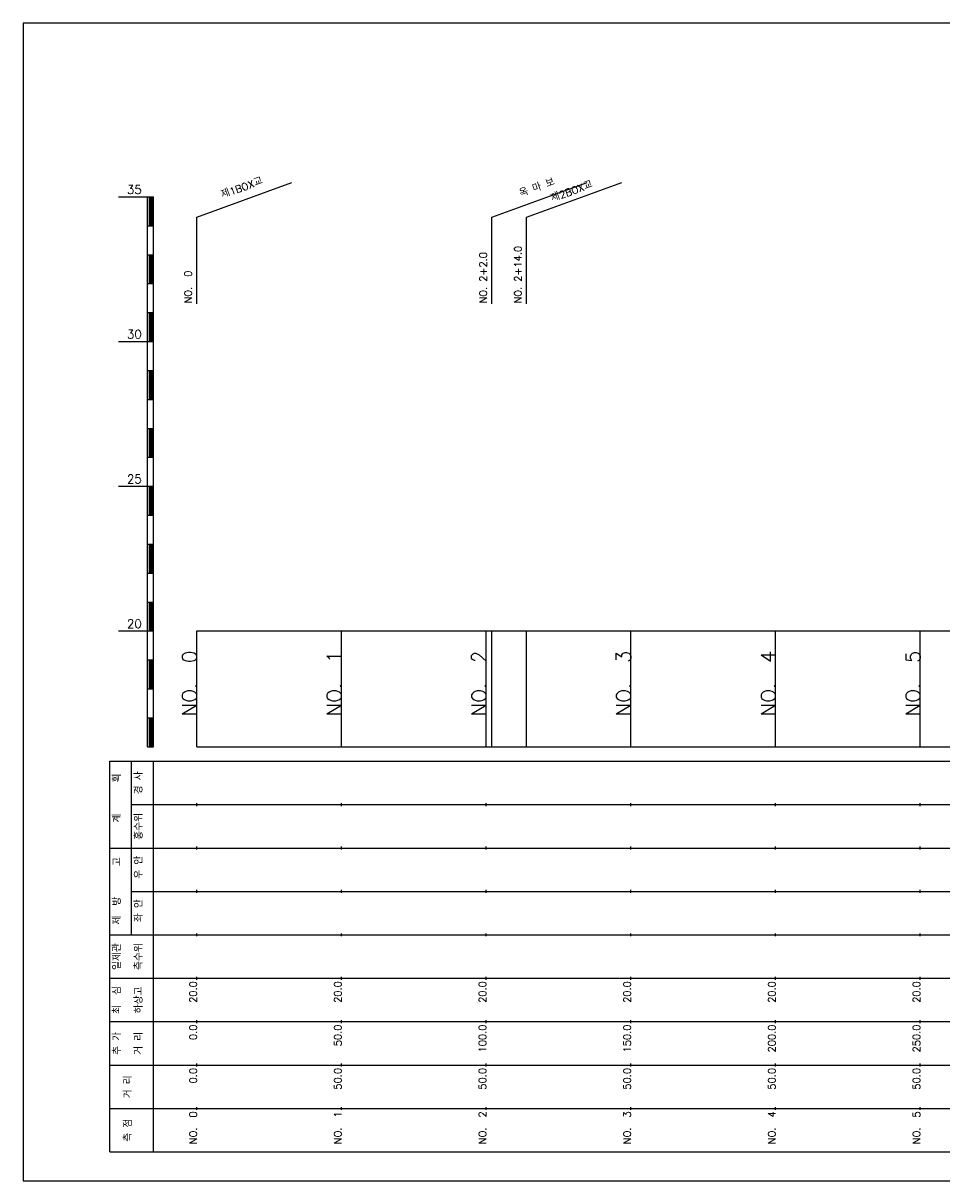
# Model space of a CAD drawing. Extents: x -504 to 685, y -2 to 2900.
# Tile 2 of 12: x 50 to 367, y 42 to 442. Entities that reach past the tile are written whole.
import ezdxf
from ezdxf.enums import TextEntityAlignment as Align

# ---------------------------------------------------------------- set-up
doc = ezdxf.new("R2010")
doc.units = 0
doc.header["$LTSCALE"] = 5
for name, color, linetype in [('BOX', 5, 'CONTINUOUS'), ('DT1', 3, 'CONTINUOUS'), ('LT1', 4, 'CONTINUOUS'), ('ST1', 7, 'CONTINUOUS')]:
    doc.layers.add(name, color=color, linetype=linetype)
doc.styles.add('GHS', font='ROMANS.shx', dxfattribs={"bigfont": 'GHS.shx'})

msp = doc.modelspace()

# ---------------------------------------------------------------- linework, layer by layer
at = {"layer": 'BOX'}
msp.add_lwpolyline([(50, 42), (650, 42), (650, 442), (50, 442), (50, 42)], dxfattribs=at)
at = {"layer": 'LT1', "linetype": 'CONTINUOUS'}
for p, q in [((110, 375), (142.89, 386.97)), ((212, 375), (244.89, 386.97)), ((224, 375), (256.89, 386.97)), ((110, 345), (110, 375)), ((212, 345), (212, 375)), ((224, 345), (224, 375))]:
    msp.add_line(p, q, dxfattribs=at)
at = {"layer": 'LT1'}
for p, q in [((83, 382), (93, 382)), ((93, 192), (93, 382)), ((93, 382), (95, 382)), ((93.5, 381.8), (93.5, 372.2)), ((94, 381.8), (94, 372.2)), ((94.5, 381.8), (94.5, 372.2)), ((95, 192), (95, 382)), ((93, 372), (95, 372)), ((93, 362), (95, 362)), ((93.5, 361.8), (93.5, 352.2)), ((94, 361.8), (94, 352.2)), ((94.5, 361.8), (94.5, 352.2)), ((93, 352), (95, 352)), ((93, 342), (95, 342)), ((93.5, 341.8), (93.5, 332.2)), ((94, 341.8), (94, 332.2)), ((94.5, 341.8), (94.5, 332.2)), ((83, 332), (93, 332)), ((93, 332), (95, 332)), ((93, 322), (95, 322)), ((93.5, 321.8), (93.5, 312.2)), ((94, 321.8), (94, 312.2)), ((94.5, 321.8), (94.5, 312.2)), ((93, 312), (95, 312)), ((93, 302), (95, 302)), ((93.5, 301.8), (93.5, 292.2)), ((94, 301.8), (94, 292.2)), ((94.5, 301.8), (94.5, 292.2)), ((93, 292), (95, 292)), ((83, 282), (93, 282)), ((93, 282), (95, 282)), ((93.5, 281.8), (93.5, 272.2)), ((94, 281.8), (94, 272.2)), ((94.5, 281.8), (94.5, 272.2)), ((93, 272), (95, 272)), ((93, 262), (95, 262)), ((93.5, 261.8), (93.5, 252.2)), ((94, 261.8), (94, 252.2)), ((94.5, 261.8), (94.5, 252.2)), ((93, 252), (95, 252)), ((93, 242), (95, 242)), ((93.5, 241.8), (93.5, 232.2)), ((94, 241.8), (94, 232.2)), ((94.5, 241.8), (94.5, 232.2)), ((83, 232), (93, 232)), ((93, 232), (95, 232)), ((110, 192), (110, 232)), ((160, 192), (160, 232)), ((210, 192), (210, 232)), ((212, 192), (212, 232)), ((224, 192), (224, 232)), ((260, 192), (260, 232)), ((310, 192), (310, 232)), ((360, 192), (360, 232)), ((110, 225.69), (110, 226.69)), ((160, 225.69), (160, 226.69)), ((210, 225.69), (210, 226.69)), ((260, 225.69), (260, 226.69)), ((310, 225.69), (310, 226.69)), ((360, 225.69), (360, 226.69)), ((93, 222), (95, 222)), ((93.5, 221.8), (93.5, 212.2)), ((94, 221.8), (94, 212.2)), ((94.5, 221.8), (94.5, 212.2)), ((93, 212), (95, 212)), ((93, 202), (95, 202)), ((93.5, 201.8), (93.5, 192.2)), ((94, 201.8), (94, 192.2)), ((94.5, 201.8), (94.5, 192.2)), ((93, 192), (95, 192)), ((110, 192), (610, 192)), ((110, 171.5), (110, 172.5)), ((160, 171.5), (160, 172.5)), ((210, 171.5), (210, 172.5)), ((260, 171.5), (260, 172.5)), ((310, 171.5), (310, 172.5)), ((360, 171.5), (360, 172.5)), ((110, 156.5), (110, 157.5)), ((160, 156.5), (160, 157.5)), ((210, 156.5), (210, 157.5)), ((260, 156.5), (260, 157.5)), ((310, 156.5), (310, 157.5)), ((360, 156.5), (360, 157.5)), ((110, 141.5), (110, 142.5)), ((160, 141.5), (160, 142.5)), ((210, 141.5), (210, 142.5)), ((260, 141.5), (260, 142.5)), ((310, 141.5), (310, 142.5)), ((360, 141.5), (360, 142.5)), ((110, 126.5), (110, 127.5)), ((160, 126.5), (160, 127.5)), ((210, 126.5), (210, 127.5)), ((260, 126.5), (260, 127.5)), ((310, 126.5), (310, 127.5)), ((360, 126.5), (360, 127.5)), ((110, 111.5), (110, 112.5)), ((160, 111.5), (160, 112.5)), ((210, 111.5), (210, 112.5)), ((260, 111.5), (260, 112.5)), ((310, 111.5), (310, 112.5)), ((360, 111.5), (360, 112.5)), ((110, 96.5), (110, 97.5)), ((160, 96.5), (160, 97.5)), ((210, 96.5), (210, 97.5)), ((260, 96.5), (260, 97.5)), ((310, 96.5), (310, 97.5)), ((360, 96.5), (360, 97.5)), ((110, 81.5), (110, 82.5)), ((160, 81.5), (160, 82.5)), ((210, 81.5), (210, 82.5)), ((260, 81.5), (260, 82.5)), ((310, 81.5), (310, 82.5)), ((360, 81.5), (360, 82.5)), ((110, 66.5), (110, 67.5)), ((160, 66.5), (160, 67.5)), ((210, 66.5), (210, 67.5)), ((260, 66.5), (260, 67.5)), ((310, 66.5), (310, 67.5)), ((360, 66.5), (360, 67.5))]:
    msp.add_line(p, q, dxfattribs=at)
msp.add_lwpolyline([(110, 232), (160, 232), (210, 232), (260, 232), (310, 232), (360, 232), (410, 232), (460, 232), (510, 232), (560, 232), (610, 232)], dxfattribs=at)
at = {"layer": 'ST1'}
for p, q in [((80, 52), (80, 187)), ((80, 187), (623, 187)), ((87.5, 157), (87.5, 187)), ((95, 52), (95, 187)), ((87.5, 172), (623, 172)), ((80, 157), (623, 157)), ((87.5, 127), (87.5, 157)), ((87.5, 142), (623, 142)), ((80, 127), (623, 127)), ((80, 112), (623, 112)), ((80, 97), (623, 97)), ((80, 82), (623, 82)), ((80, 67), (623, 67)), ((80, 52), (623, 52))]:
    msp.add_line(p, q, dxfattribs=at)

# ---------------------------------------------------------------- texts
at = {"layer": 'DT1', "linetype": 'CONTINUOUS', "style": 'GHS'}
for s, rotation, p in [('제1BOX교', 20, (126, 383.99)), ('옥 마 보', 20, (228, 383.99)), ('제2BOX교', 20, (240, 382.78)), ('  획', 90, (83.75, 179.5)), ('경 사', 90, (91.25, 179.5)), ('홍수위', 90, (91.25, 164.5)), ('   계', 90, (83.75, 164.5)), ('   고', 90, (83.75, 149.5)), (' 우 안', 90, (91.25, 149.5)), (' 제  방', 90, (83.75, 134.5)), (' 좌 안', 90, (91.25, 134.5)), ('일제관', 90, (83.75, 119.5)), ('측수위', 90, (91.25, 119.5)), ('하상고', 90, (91.25, 104.5)), ('최  심', 90, (83.75, 104.5)), ('추 가', 90, (83.75, 89.5)), ('거 리', 90, (91.25, 89.5)), ('거 리', 90, (87.5, 74.5)), ('측 점', 90, (87.5, 59.5))]:
    msp.add_text(s, height=2.5, rotation=rotation, dxfattribs=at).set_placement(p, align=Align.CENTER)
at = {"layer": 'DT1', "style": 'GHS'}
for s, p in [('35', (91, 383)), ('30', (91, 333)), ('25', (91, 283)), ('20', (91, 233))]:
    msp.add_text(s, height=3, dxfattribs=at).set_placement(p, align=Align.RIGHT)
at = {"layer": 'DT1', "linetype": 'CONTINUOUS', "style": 'GHS'}
for s, p in [('NO. 2+2.0', (210.25, 345.12)), ('NO. 2+14.0', (222.25, 345.12)), ('NO.  0 ', (108.25, 345.12))]:
    msp.add_text(s, height=2.5, rotation=90, dxfattribs=at).set_placement(p)
at = {"layer": 'DT1', "style": 'GHS'}
for s, height, p in [('NO.  0', 5, (110, 225.19)), ('NO.  1', 5, (160, 225.19)), ('NO.  2', 5, (210, 225.19)), ('NO.  3', 5, (260, 225.19)), ('NO.  4', 5, (310, 225.19)), ('NO.  5', 5, (360, 225.19)), (' 20.0', 2.5, (110, 111)), (' 20.0', 2.5, (160, 111)), (' 20.0', 2.5, (210, 111)), (' 20.0', 2.5, (260, 111)), (' 20.0', 2.5, (310, 111)), (' 20.0', 2.5, (360, 111)), ('     0.0', 2.5, (110, 96)), ('    50.0', 2.5, (160, 96)), ('   100.0', 2.5, (210, 96)), ('   150.0', 2.5, (260, 96)), ('   200.0', 2.5, (310, 96)), ('   250.0', 2.5, (360, 96)), ('   0.0', 2.5, (110, 81)), ('  50.0', 2.5, (160, 81)), ('  50.0', 2.5, (210, 81)), ('  50.0', 2.5, (260, 81)), ('  50.0', 2.5, (310, 81)), ('  50.0', 2.5, (360, 81)), ('NO.  0', 2.5, (110, 66)), ('NO.  1', 2.5, (160, 66)), ('NO.  2', 2.5, (210, 66)), ('NO.  3', 2.5, (260, 66)), ('NO.  4', 2.5, (310, 66)), ('NO.  5', 2.5, (360, 66))]:
    msp.add_text(s, height=height, rotation=90, dxfattribs=at).set_placement(p, align=Align.RIGHT)

doc.saveas('drawing.dxf')
